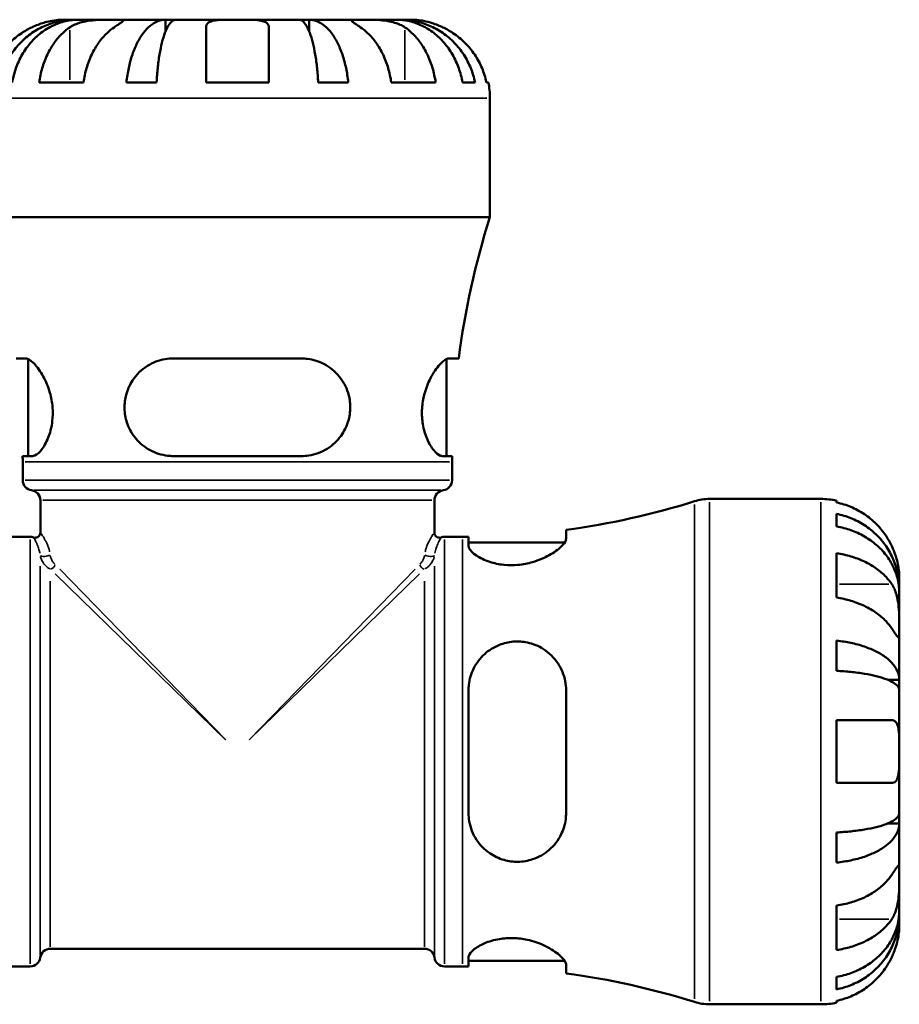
# Model space of a CAD drawing. Header units: millimetres. Extents: x 0 to 905, y -303 to 742.
# Tile 9 of 16: x 412 to 513, y 256 to 369. Entities that reach past the tile are written whole.
import ezdxf

# ---------------------------------------------------------------- set-up
doc = ezdxf.new("R2010")
doc.units = ezdxf.units.MM
doc.layers.add('Visible (ANSI)', color=7, linetype='Continuous', lineweight=50)
doc.layers.add('Visible Narrow (ANSI)', color=7, linetype='Continuous', lineweight=35)

msp = doc.modelspace()

# ---------------------------------------------------------------- linework, layer by layer
at = {"layer": 'Visible (ANSI)'}
for p, q in [((418.566, 369.114), (417.279, 369.114)), ((418.566, 369.114), (418.566, 369.096)), ((419.056, 369.114), (418.566, 369.114)), ((423.137, 369.114), (419.056, 369.114)), ((429.038, 369.114), (423.137, 369.114)), ((429.038, 369.114), (429.038, 367.789)), ((430.22, 369.114), (429.038, 369.114)), ((437.279, 369.114), (430.22, 369.114)), ((444.337, 369.114), (437.279, 369.114)), ((445.52, 369.114), (444.337, 369.114)), ((451.421, 369.114), (445.52, 369.114)), ((445.52, 369.114), (445.52, 367.789)), ((455.502, 369.114), (451.421, 369.114)), ((455.992, 369.114), (455.502, 369.114)), ((457.279, 369.114), (455.992, 369.114)), ((455.992, 369.114), (455.992, 369.096)), ((414.515, 361.914), (419.607, 361.914)), ((424.544, 361.914), (428.004, 361.914)), ((433.679, 361.914), (440.879, 361.914)), ((446.554, 361.914), (450.014, 361.914)), ((454.951, 361.914), (460.042, 361.914)), ((463.131, 361.914), (464.564, 361.914)), ((465.871, 361.914), (466.097, 361.914)), ((466.279, 346.434), (466.279, 360.114)), ((466.279, 346.434), (408.279, 346.434)), ((412.955, 330.234), (411.865, 330.234)), ((413.269, 319.034), (413.269, 330.155)), ((444.639, 330.234), (429.919, 330.234)), ((461.289, 319.034), (461.289, 330.155)), ((462.692, 330.234), (461.603, 330.234)), ((412.626, 319.034), (413.751, 319.034)), ((429.919, 319.034), (444.639, 319.034)), ((460.807, 319.034), (461.931, 319.034)), ((412.629, 316.256), (412.629, 318.354)), ((461.929, 316.256), (461.929, 318.354)), ((414.659, 310.245), (414.659, 313.954)), ((459.899, 310.245), (459.899, 313.954)), ((491.503, 314.114), (504.279, 314.114)), ((506.079, 313.932), (506.079, 313.706)), ((506.079, 312.399), (506.079, 310.966)), ((411.419, 309.764), (413.499, 309.764)), ((461.059, 309.764), (463.139, 309.764)), ((463.819, 309.767), (463.819, 308.74)), ((475.019, 309.569), (475.019, 310.562)), ((463.819, 309.124), (474.859, 309.124)), ((506.079, 307.878), (506.079, 302.786)), ((513.279, 303.827), (513.279, 305.114)), ((513.279, 303.827), (513.261, 303.827)), ((513.279, 303.337), (513.279, 303.827)), ((513.279, 299.256), (513.279, 303.337)), ((513.279, 293.355), (513.279, 299.256)), ((506.079, 297.849), (506.079, 294.389)), ((513.279, 293.355), (511.954, 293.355)), ((513.279, 292.173), (513.279, 293.355)), ((463.819, 292.154), (463.819, 278.074)), ((475.019, 278.074), (475.019, 292.154)), ((513.279, 285.114), (513.279, 292.173)), ((506.079, 288.714), (506.079, 281.514)), ((513.279, 278.056), (513.279, 285.114)), ((513.279, 276.873), (513.279, 278.056)), ((513.279, 276.873), (511.954, 276.873)), ((513.279, 270.972), (513.279, 276.873)), ((506.079, 275.839), (506.079, 272.379)), ((513.279, 266.891), (513.279, 270.972)), ((506.079, 267.442), (506.079, 262.351)), ((513.279, 266.401), (513.279, 266.891)), ((513.279, 266.401), (513.261, 266.401)), ((513.279, 265.114), (513.279, 266.401)), ((415.801, 262.494), (458.757, 262.494)), ((463.819, 261.488), (463.819, 260.461)), ((463.819, 261.104), (474.859, 261.104)), ((411.419, 260.464), (413.499, 260.464)), ((461.059, 260.464), (463.139, 260.464)), ((475.019, 259.666), (475.019, 260.659)), ((506.079, 259.262), (506.079, 257.829)), ((506.079, 256.522), (506.079, 256.296)), ((491.503, 256.114), (504.279, 256.114))]:
    msp.add_line(p, q, dxfattribs=at)
for centre, radius, start, end in [((457.279, 360.114), 9, 0, 11.53696), ((554.735, 318.354), 92.806, 162.3881, 172.64542), ((319.823, 318.354), 92.806, 0, 0.41982), ((554.735, 318.354), 92.806, 179.58018, 180), ((413.789, 316.256), 1.16, 180, 262.81924), ((460.769, 316.256), 1.16, 277.18076, 0), ((413.499, 313.954), 1.16, 0, 82.81924), ((461.059, 313.954), 1.16, 97.18076, 180), ((463.139, 398.612), 88.848, 277.68415, 287.43833), ((491.503, 308.314), 5.8, 90, 107.43833), ((504.279, 305.114), 9, 78.46304, 90), ((413.499, 308.604), 1.16, 70.52878, 90), ((414.079, 310.245), 0.58, 250.52878, 0), ((460.479, 310.245), 0.58, 180, 289.47122), ((461.059, 308.604), 1.16, 90, 109.47122), ((463.139, 398.612), 88.848, 270, 270.43852), ((415.801, 261.334), 1.16, 90, 172.81924), ((458.757, 261.334), 1.16, 7.18076, 90), ((413.499, 261.624), 1.16, 270, 352.81924), ((461.059, 261.624), 1.16, 187.18076, 270), ((463.139, 171.616), 88.848, 89.56148, 90), ((463.139, 171.616), 88.848, 72.56167, 82.31585), ((491.503, 261.914), 5.8, 252.56167, 270), ((504.279, 265.114), 9, 270, 281.53696)]:
    msp.add_arc(centre, radius, start, end, dxfattribs=at)
for points, knots in [([(409.994, 361.914), (410.109, 362.491), (410.281, 363.055), (410.687, 364.067), (410.961, 364.606), (411.614, 365.613), (411.992, 366.081), (412.754, 366.866), (413.209, 367.257), (414.187, 367.931), (414.711, 368.214), (415.709, 368.64), (416.276, 368.822), (417.434, 369.059), (418.025, 369.114), (418.566, 369.114)], [0.1707461, 0.1707461, 0.1707461, 0.1707461, 0.33284, 0.33284, 0.4994944, 0.4994944, 0.6661487, 0.6661487, 0.8332087, 0.8332087, 1.0002688, 1.0002688, 1.1679728, 1.1679728, 1.3356767, 1.3356767, 1.3356767, 1.3356767]), ([(419.056, 369.114), (418.574, 369.114), (418.048, 369.059), (417.018, 368.822), (416.513, 368.64), (415.625, 368.214), (415.158, 367.931), (414.288, 367.257), (413.883, 366.866), (413.205, 366.081), (412.869, 365.613), (412.288, 364.606), (412.044, 364.067), (411.682, 363.055), (411.529, 362.491), (411.427, 361.914)], [4.0142509, 4.0142509, 4.0142509, 4.0142509, 4.1819549, 4.1819549, 4.3496588, 4.3496588, 4.5167189, 4.5167189, 4.6837789, 4.6837789, 4.8504333, 4.8504333, 5.0170876, 5.0170876, 5.1791816, 5.1791816, 5.1791816, 5.1791816]), ([(417.279, 369.114), (417.279, 369.114), (417.246, 369.114), (417.111, 369.112), (417.004, 369.11), (416.646, 369.087), (416.353, 369.059), (415.758, 368.952), (415.491, 368.892), (414.999, 368.754), (414.783, 368.685), (414.34, 368.525), (414.114, 368.434), (413.819, 368.303), (413.749, 368.271), (413.679, 368.238)], [-2.49913258, -2.49913258, -2.49913258, -2.49913258, -2.41505436, -2.41505436, -2.32384732, -2.32384732, -2.1841143, -2.1841143, -2.08674766, -2.08674766, -2.01440674, -2.01440674, -1.93994266, -1.93994266, -1.91637503, -1.91637503, -1.91637503, -1.91637503]), ([(418.046, 368.238), (418.134, 368.297), (418.228, 368.354), (418.506, 368.504), (418.701, 368.591), (419.128, 368.747), (419.359, 368.815), (419.939, 368.949), (420.292, 369.003), (421.098, 369.084), (421.544, 369.101), (422.401, 369.116), (422.8, 369.114), (423.137, 369.114)], [-0.58004807, -0.58004807, -0.58004807, -0.58004807, -0.5384523, -0.5384523, -0.46383793, -0.46383793, -0.3862639, -0.3862639, -0.27840269, -0.27840269, -0.14277912, -0.14277912, 0, 0, 0, 0]), ([(423.137, 369.114), (423.32, 369.114), (423.483, 369.114), (423.772, 369.113), (423.894, 369.111), (424.116, 369.096), (424.185, 369.078), (424.197, 369.002), (424.147, 368.946), (423.975, 368.809), (423.88, 368.741), (423.653, 368.584), (423.522, 368.496), (423.3, 368.347), (423.22, 368.294), (423.137, 368.238)], [0, 0, 0, 0, 0.07774953, 0.07774953, 0.16081914, 0.16081914, 0.27783798, 0.27783798, 0.3882896, 0.3882896, 0.46542959, 0.46542959, 0.54035429, 0.54035429, 0.57953204, 0.57953204, 0.57953204, 0.57953204]), ([(424.544, 361.914), (424.604, 362.491), (424.695, 363.055), (424.908, 364.067), (425.051, 364.606), (425.393, 365.613), (425.592, 366.081), (425.991, 366.866), (426.229, 367.257), (426.742, 367.931), (427.017, 368.214), (427.54, 368.64), (427.837, 368.822), (428.444, 369.059), (428.754, 369.114), (429.038, 369.114)], [0.1707461, 0.1707461, 0.1707461, 0.1707461, 0.33284, 0.33284, 0.4994944, 0.4994944, 0.6661487, 0.6661487, 0.8332087, 0.8332087, 1.0002688, 1.0002688, 1.1679728, 1.1679728, 1.3356767, 1.3356767, 1.3356767, 1.3356767]), ([(430.22, 369.114), (430.081, 369.114), (429.928, 369.059), (429.628, 368.822), (429.482, 368.64), (429.223, 368.214), (429.088, 367.931), (428.835, 367.257), (428.717, 366.866), (428.52, 366.081), (428.423, 365.613), (428.254, 364.606), (428.183, 364.067), (428.078, 363.055), (428.033, 362.491), (428.004, 361.914)], [4.0142509, 4.0142509, 4.0142509, 4.0142509, 4.1819549, 4.1819549, 4.3496588, 4.3496588, 4.5167189, 4.5167189, 4.683779, 4.683779, 4.8504333, 4.8504333, 5.0170876, 5.0170876, 5.1791816, 5.1791816, 5.1791816, 5.1791816]), ([(433.679, 368.238), (433.679, 368.305), (433.687, 368.37), (433.731, 368.519), (433.776, 368.6), (433.914, 368.749), (434.009, 368.815), (434.3, 368.948), (434.518, 369.003), (435.1, 369.084), (435.479, 369.101), (436.333, 369.116), (436.804, 369.114), (437.279, 369.114)], [-0.57647647, -0.57647647, -0.57647647, -0.57647647, -0.52968676, -0.52968676, -0.46054026, -0.46054026, -0.38562403, -0.38562403, -0.27730827, -0.27730827, -0.14258086, -0.14258086, 0, 0, 0, 0]), ([(437.279, 369.114), (437.559, 369.114), (437.838, 369.114), (438.407, 369.112), (438.692, 369.11), (439.37, 369.087), (439.732, 369.059), (440.235, 368.952), (440.405, 368.892), (440.636, 368.754), (440.713, 368.685), (440.825, 368.525), (440.86, 368.434), (440.877, 368.303), (440.879, 368.271), (440.879, 368.238)], [-2.49913258, -2.49913258, -2.49913258, -2.49913258, -2.41505436, -2.41505436, -2.32384732, -2.32384732, -2.1841143, -2.1841143, -2.08674766, -2.08674766, -2.01440674, -2.01440674, -1.93994266, -1.93994266, -1.91637503, -1.91637503, -1.91637503, -1.91637503]), ([(446.554, 361.914), (446.525, 362.491), (446.48, 363.055), (446.375, 364.067), (446.304, 364.606), (446.135, 365.613), (446.038, 366.081), (445.84, 366.866), (445.723, 367.257), (445.47, 367.931), (445.334, 368.214), (445.076, 368.64), (444.93, 368.822), (444.63, 369.059), (444.477, 369.114), (444.337, 369.114)], [0.1707461, 0.1707461, 0.1707461, 0.1707461, 0.33284, 0.33284, 0.4994944, 0.4994944, 0.6661487, 0.6661487, 0.8332087, 0.8332087, 1.0002688, 1.0002688, 1.1679728, 1.1679728, 1.3356767, 1.3356767, 1.3356767, 1.3356767]), ([(445.52, 369.114), (445.804, 369.114), (446.114, 369.059), (446.721, 368.822), (447.018, 368.64), (447.541, 368.214), (447.816, 367.931), (448.329, 367.257), (448.567, 366.866), (448.966, 366.081), (449.165, 365.613), (449.507, 364.606), (449.65, 364.067), (449.863, 363.055), (449.954, 362.491), (450.014, 361.914)], [4.0142509, 4.0142509, 4.0142509, 4.0142509, 4.1819549, 4.1819549, 4.3496588, 4.3496588, 4.5167189, 4.5167189, 4.6837789, 4.6837789, 4.8504333, 4.8504333, 5.0170876, 5.0170876, 5.1791816, 5.1791816, 5.1791816, 5.1791816]), ([(451.421, 368.238), (451.332, 368.297), (451.248, 368.354), (451.023, 368.504), (450.894, 368.591), (450.668, 368.747), (450.575, 368.815), (450.409, 368.949), (450.361, 369.003), (450.374, 369.084), (450.466, 369.101), (450.818, 369.116), (451.085, 369.114), (451.421, 369.114)], [-0.58004807, -0.58004807, -0.58004807, -0.58004807, -0.5384523, -0.5384523, -0.46383793, -0.46383793, -0.3862639, -0.3862639, -0.27840269, -0.27840269, -0.14277912, -0.14277912, 0, 0, 0, 0]), ([(451.421, 369.114), (451.604, 369.114), (451.807, 369.114), (452.258, 369.113), (452.508, 369.111), (453.136, 369.096), (453.521, 369.078), (454.275, 369.002), (454.636, 368.946), (455.221, 368.809), (455.451, 368.741), (455.875, 368.584), (456.07, 368.496), (456.341, 368.347), (456.429, 368.294), (456.512, 368.238)], [0, 0, 0, 0, 0.07774953, 0.07774953, 0.16081914, 0.16081914, 0.27783798, 0.27783798, 0.3882896, 0.3882896, 0.46542959, 0.46542959, 0.54035429, 0.54035429, 0.57953204, 0.57953204, 0.57953204, 0.57953204]), ([(463.131, 361.914), (463.029, 362.491), (462.876, 363.055), (462.514, 364.067), (462.27, 364.606), (461.689, 365.613), (461.353, 366.081), (460.674, 366.866), (460.27, 367.257), (459.399, 367.931), (458.933, 368.214), (458.045, 368.64), (457.54, 368.822), (456.51, 369.059), (455.984, 369.114), (455.502, 369.114)], [0.1707461, 0.1707461, 0.1707461, 0.1707461, 0.33284, 0.33284, 0.4994944, 0.4994944, 0.6661487, 0.6661487, 0.8332087, 0.8332087, 1.0002688, 1.0002688, 1.1679728, 1.1679728, 1.3356767, 1.3356767, 1.3356767, 1.3356767]), ([(455.992, 369.114), (456.533, 369.114), (457.124, 369.059), (458.282, 368.822), (458.849, 368.64), (459.847, 368.214), (460.371, 367.931), (461.349, 367.257), (461.804, 366.866), (462.566, 366.081), (462.944, 365.613), (463.597, 364.606), (463.871, 364.067), (464.277, 363.055), (464.449, 362.491), (464.564, 361.914)], [4.0142513, 4.0142513, 4.0142513, 4.0142513, 4.1819553, 4.1819553, 4.3496592, 4.3496592, 4.5167193, 4.5167193, 4.6837794, 4.6837794, 4.8504337, 4.8504337, 5.017088, 5.017088, 5.179182, 5.179182, 5.179182, 5.179182]), ([(460.879, 368.238), (460.736, 368.305), (460.591, 368.37), (460.232, 368.519), (460.018, 368.6), (459.577, 368.749), (459.353, 368.815), (458.827, 368.948), (458.541, 369.003), (457.978, 369.084), (457.729, 369.101), (457.373, 369.116), (457.279, 369.114), (457.279, 369.114)], [-0.57647647, -0.57647647, -0.57647647, -0.57647647, -0.52968676, -0.52968676, -0.46054026, -0.46054026, -0.38562403, -0.38562403, -0.27730827, -0.27730827, -0.14258086, -0.14258086, 0, 0, 0, 0]), ([(413.679, 368.238), (413.291, 368.055), (412.899, 367.836), (412.017, 367.25), (411.544, 366.859), (410.754, 366.072), (410.362, 365.605), (409.686, 364.599), (409.402, 364.06), (408.982, 363.05), (408.805, 362.489), (408.687, 361.914)], [4.42788405, 4.42788405, 4.42788405, 4.42788405, 4.5512464, 4.5512464, 4.71913293, 4.71913293, 4.88586959, 4.88586959, 5.05260626, 5.05260626, 5.21400469, 5.21400469, 5.21400469, 5.21400469]), ([(414.515, 361.914), (414.599, 362.489), (414.725, 363.05), (415.022, 364.06), (415.222, 364.599), (415.7, 365.605), (415.977, 366.072), (416.536, 366.859), (416.87, 367.25), (417.494, 367.836), (417.772, 368.055), (418.046, 368.238)], [0.17075309, 0.17075309, 0.17075309, 0.17075309, 0.33215152, 0.33215152, 0.49888818, 0.49888818, 0.66562485, 0.66562485, 0.83351137, 0.83351137, 0.95687373, 0.95687373, 0.95687373, 0.95687373]), ([(423.137, 368.238), (422.863, 368.055), (422.585, 367.836), (421.961, 367.25), (421.627, 366.859), (421.068, 366.072), (420.791, 365.605), (420.314, 364.599), (420.113, 364.06), (419.816, 363.05), (419.69, 362.489), (419.607, 361.914)], [4.42788748, 4.42788748, 4.42788748, 4.42788748, 4.55124983, 4.55124983, 4.71913636, 4.71913636, 4.88587302, 4.88587302, 5.05260969, 5.05260969, 5.21400811, 5.21400811, 5.21400811, 5.21400811]), ([(433.679, 361.914), (433.679, 362.489), (433.679, 363.05), (433.679, 364.06), (433.679, 364.599), (433.679, 365.605), (433.679, 366.072), (433.679, 366.859), (433.679, 367.25), (433.679, 367.836), (433.679, 368.055), (433.679, 368.238)], [0.17075309, 0.17075309, 0.17075309, 0.17075309, 0.33215152, 0.33215152, 0.49888818, 0.49888818, 0.66562485, 0.66562485, 0.83351137, 0.83351137, 0.95687373, 0.95687373, 0.95687373, 0.95687373]), ([(440.879, 368.238), (440.879, 368.055), (440.879, 367.836), (440.879, 367.25), (440.879, 366.859), (440.879, 366.072), (440.879, 365.605), (440.879, 364.599), (440.879, 364.06), (440.879, 363.05), (440.879, 362.489), (440.879, 361.914)], [4.42788405, 4.42788405, 4.42788405, 4.42788405, 4.5512464, 4.5512464, 4.71913293, 4.71913293, 4.88586959, 4.88586959, 5.05260626, 5.05260626, 5.21400469, 5.21400469, 5.21400469, 5.21400469]), ([(454.951, 361.914), (454.868, 362.489), (454.742, 363.05), (454.445, 364.06), (454.244, 364.599), (453.767, 365.605), (453.49, 366.072), (452.93, 366.859), (452.596, 367.25), (451.973, 367.836), (451.695, 368.055), (451.421, 368.238)], [0.17075309, 0.17075309, 0.17075309, 0.17075309, 0.33215152, 0.33215152, 0.49888818, 0.49888818, 0.66562485, 0.66562485, 0.83351137, 0.83351137, 0.95687373, 0.95687373, 0.95687373, 0.95687373]), ([(456.512, 368.238), (456.786, 368.055), (457.064, 367.836), (457.688, 367.25), (458.022, 366.859), (458.581, 366.072), (458.858, 365.605), (459.335, 364.599), (459.536, 364.06), (459.833, 363.05), (459.959, 362.489), (460.042, 361.914)], [4.42788748, 4.42788748, 4.42788748, 4.42788748, 4.55124983, 4.55124983, 4.71913636, 4.71913636, 4.88587302, 4.88587302, 5.05260969, 5.05260969, 5.21400811, 5.21400811, 5.21400811, 5.21400811]), ([(465.871, 361.914), (465.753, 362.489), (465.576, 363.05), (465.156, 364.06), (464.872, 364.599), (464.196, 365.605), (463.804, 366.072), (463.014, 366.859), (462.541, 367.25), (461.659, 367.836), (461.267, 368.055), (460.879, 368.238)], [0.17075309, 0.17075309, 0.17075309, 0.17075309, 0.33215152, 0.33215152, 0.49888818, 0.49888818, 0.66562485, 0.66562485, 0.83351137, 0.83351137, 0.95687373, 0.95687373, 0.95687373, 0.95687373]), ([(412.955, 330.234), (413.025, 330.234), (413.102, 330.219), (413.418, 330.106), (413.691, 329.904), (414.312, 329.252), (414.665, 328.769), (415.288, 327.635), (415.562, 326.997), (415.913, 325.759), (416.018, 325.196), (416.104, 324.081), (416.092, 323.549), (415.958, 322.429), (415.82, 321.868), (415.426, 320.767), (415.156, 320.263), (414.589, 319.478), (414.292, 319.209), (413.929, 319.055), (413.838, 319.034), (413.751, 319.034)], [-1.9963078, -1.9963078, -1.9963078, -1.9963078, -1.922578, -1.922578, -1.7080896, -1.7080896, -1.4598055, -1.4598055, -1.2296798, -1.2296798, -1.0554637, -1.0554637, -0.8932212, -0.8932212, -0.7012942, -0.7012942, -0.4683239, -0.4683239, -0.2239057, -0.2239057, -0.1363209, -0.1363209, -0.1363209, -0.1363209]), ([(429.919, 319.034), (429.704, 319.034), (429.489, 319.046), (428.57, 319.153), (427.893, 319.367), (426.66, 320.027), (426.106, 320.472), (425.23, 321.506), (424.894, 322.074), (424.476, 323.209), (424.363, 323.743), (424.295, 324.847), (424.345, 325.398), (424.626, 326.583), (424.895, 327.189), (425.695, 328.398), (426.277, 328.961), (427.566, 329.768), (428.261, 330.035), (429.302, 330.208), (429.609, 330.234), (429.919, 330.234)], [-1.9752246, -1.9752246, -1.9752246, -1.9752246, -1.9072855, -1.9072855, -1.6824696, -1.6824696, -1.457908, -1.457908, -1.2546509, -1.2546509, -1.0898152, -1.0898152, -0.9216855, -0.9216855, -0.7136786, -0.7136786, -0.4526493, -0.4526493, -0.2138508, -0.2138508, -0.1162451, -0.1162451, -0.1162451, -0.1162451]), ([(444.639, 330.234), (444.873, 330.234), (445.106, 330.219), (446.006, 330.106), (446.644, 329.904), (447.896, 329.252), (448.491, 328.769), (449.419, 327.635), (449.769, 326.997), (450.153, 325.759), (450.241, 325.196), (450.237, 324.081), (450.159, 323.549), (449.825, 322.429), (449.547, 321.868), (448.757, 320.767), (448.213, 320.263), (446.952, 319.478), (446.227, 319.209), (445.193, 319.055), (444.916, 319.034), (444.639, 319.034)], [-1.9963078, -1.9963078, -1.9963078, -1.9963078, -1.922578, -1.922578, -1.7080896, -1.7080896, -1.4598055, -1.4598055, -1.2296798, -1.2296798, -1.0554637, -1.0554637, -0.8932212, -0.8932212, -0.7012942, -0.7012942, -0.4683239, -0.4683239, -0.2239057, -0.2239057, -0.1363209, -0.1363209, -0.1363209, -0.1363209]), ([(460.807, 319.034), (460.74, 319.034), (460.669, 319.046), (460.355, 319.153), (460.087, 319.367), (459.551, 320.027), (459.282, 320.472), (458.848, 321.506), (458.677, 322.074), (458.491, 323.209), (458.456, 323.743), (458.497, 324.847), (458.576, 325.398), (458.857, 326.583), (459.081, 327.189), (459.657, 328.398), (460.027, 328.961), (460.709, 329.768), (461.024, 330.035), (461.407, 330.208), (461.51, 330.234), (461.603, 330.234)], [-1.9752246, -1.9752246, -1.9752246, -1.9752246, -1.9072855, -1.9072855, -1.6824696, -1.6824696, -1.457908, -1.457908, -1.2546509, -1.2546509, -1.0898152, -1.0898152, -0.9216855, -0.9216855, -0.7136786, -0.7136786, -0.4526493, -0.4526493, -0.2138508, -0.2138508, -0.1162451, -0.1162451, -0.1162451, -0.1162451]), ([(512.403, 308.714), (512.22, 309.102), (512.001, 309.494), (511.415, 310.376), (511.024, 310.849), (510.237, 311.639), (509.77, 312.031), (508.764, 312.707), (508.224, 312.991), (507.214, 313.411), (506.653, 313.588), (506.079, 313.706)], [4.42788405, 4.42788405, 4.42788405, 4.42788405, 4.5512464, 4.5512464, 4.71913293, 4.71913293, 4.88586959, 4.88586959, 5.05260626, 5.05260626, 5.21400469, 5.21400469, 5.21400469, 5.21400469]), ([(506.079, 312.399), (506.656, 312.284), (507.22, 312.112), (508.232, 311.706), (508.771, 311.432), (509.778, 310.779), (510.245, 310.401), (511.031, 309.639), (511.422, 309.184), (512.096, 308.206), (512.379, 307.682), (512.805, 306.684), (512.987, 306.117), (513.224, 304.959), (513.279, 304.368), (513.279, 303.827)], [0.1707461, 0.1707461, 0.1707461, 0.1707461, 0.33284, 0.33284, 0.4994944, 0.4994944, 0.6661487, 0.6661487, 0.8332087, 0.8332087, 1.0002688, 1.0002688, 1.1679728, 1.1679728, 1.3356767, 1.3356767, 1.3356767, 1.3356767]), ([(513.279, 303.337), (513.279, 303.819), (513.224, 304.345), (512.987, 305.375), (512.805, 305.88), (512.379, 306.768), (512.096, 307.235), (511.422, 308.105), (511.031, 308.51), (510.245, 309.188), (509.778, 309.524), (508.771, 310.105), (508.232, 310.349), (507.22, 310.711), (506.656, 310.864), (506.079, 310.966)], [4.0142509, 4.0142509, 4.0142509, 4.0142509, 4.1819549, 4.1819549, 4.3496588, 4.3496588, 4.5167189, 4.5167189, 4.6837789, 4.6837789, 4.8504333, 4.8504333, 5.0170876, 5.0170876, 5.1791816, 5.1791816, 5.1791816, 5.1791816]), ([(475.019, 309.569), (475.019, 309.501), (475.004, 309.428), (474.897, 309.142), (474.719, 308.902), (474.121, 308.323), (473.65, 307.976), (472.528, 307.351), (471.887, 307.071), (470.641, 306.707), (470.074, 306.594), (468.957, 306.493), (468.426, 306.496), (467.312, 306.607), (466.754, 306.731), (465.645, 307.093), (465.131, 307.348), (464.317, 307.89), (464.032, 308.177), (463.846, 308.543), (463.819, 308.645), (463.819, 308.74)], [-1.9771996, -1.9771996, -1.9771996, -1.9771996, -1.9033927, -1.9033927, -1.7069138, -1.7069138, -1.4579464, -1.4579464, -1.2240704, -1.2240704, -1.0479806, -1.0479806, -0.8864133, -0.8864133, -0.6982037, -0.6982037, -0.4673404, -0.4673404, -0.2236033, -0.2236033, -0.1228774, -0.1228774, -0.1228774, -0.1228774]), ([(513.279, 305.114), (513.279, 305.114), (513.279, 305.15), (513.277, 305.298), (513.274, 305.417), (513.247, 305.801), (513.216, 306.101), (513.102, 306.704), (513.04, 306.97), (512.907, 307.43), (512.848, 307.613), (512.722, 307.967), (512.656, 308.137), (512.527, 308.444), (512.466, 308.58), (512.403, 308.714)], [0, 0, 0, 0, 0.08783311, 0.08783311, 0.18435408, 0.18435408, 0.32279749, 0.32279749, 0.41754463, 0.41754463, 0.47774931, 0.47774931, 0.53276241, 0.53276241, 0.57681269, 0.57681269, 0.57681269, 0.57681269]), ([(506.079, 307.878), (506.653, 307.794), (507.214, 307.668), (508.224, 307.371), (508.764, 307.171), (509.77, 306.693), (510.237, 306.416), (511.024, 305.857), (511.415, 305.523), (512.001, 304.899), (512.22, 304.621), (512.403, 304.347)], [0.17075309, 0.17075309, 0.17075309, 0.17075309, 0.33215152, 0.33215152, 0.49888818, 0.49888818, 0.66562485, 0.66562485, 0.83351137, 0.83351137, 0.95687373, 0.95687373, 0.95687373, 0.95687373]), ([(512.403, 304.347), (512.462, 304.259), (512.519, 304.165), (512.669, 303.887), (512.756, 303.692), (512.912, 303.265), (512.98, 303.034), (513.114, 302.454), (513.167, 302.101), (513.249, 301.295), (513.266, 300.849), (513.281, 299.992), (513.279, 299.593), (513.279, 299.256)], [-0.58004807, -0.58004807, -0.58004807, -0.58004807, -0.5384523, -0.5384523, -0.46383793, -0.46383793, -0.3862639, -0.3862639, -0.27840269, -0.27840269, -0.14277912, -0.14277912, 0, 0, 0, 0]), ([(512.403, 299.256), (512.22, 299.53), (512.001, 299.808), (511.415, 300.432), (511.024, 300.766), (510.237, 301.325), (509.77, 301.602), (508.764, 302.079), (508.224, 302.28), (507.214, 302.577), (506.653, 302.703), (506.079, 302.786)], [4.42788405, 4.42788405, 4.42788405, 4.42788405, 4.5512464, 4.5512464, 4.71913293, 4.71913293, 4.88586959, 4.88586959, 5.05260626, 5.05260626, 5.21400469, 5.21400469, 5.21400469, 5.21400469]), ([(513.279, 299.256), (513.279, 299.073), (513.279, 298.91), (513.278, 298.621), (513.276, 298.499), (513.261, 298.277), (513.243, 298.208), (513.167, 298.196), (513.111, 298.246), (512.974, 298.418), (512.906, 298.513), (512.748, 298.74), (512.66, 298.871), (512.512, 299.093), (512.459, 299.173), (512.403, 299.256)], [0, 0, 0, 0, 0.07774953, 0.07774953, 0.16081914, 0.16081914, 0.27783798, 0.27783798, 0.3882896, 0.3882896, 0.46542959, 0.46542959, 0.54035429, 0.54035429, 0.57953204, 0.57953204, 0.57953204, 0.57953204]), ([(463.819, 292.154), (463.819, 292.365), (463.831, 292.576), (463.928, 293.432), (464.113, 294.056), (464.709, 295.265), (465.141, 295.838), (466.16, 296.755), (466.73, 297.113), (467.867, 297.562), (468.402, 297.688), (469.502, 297.781), (470.049, 297.745), (471.244, 297.492), (471.863, 297.234), (473.092, 296.457), (473.664, 295.891), (474.498, 294.623), (474.781, 293.934), (474.986, 292.856), (475.019, 292.507), (475.019, 292.154)], [-1.9560612, -1.9560612, -1.9560612, -1.9560612, -1.8897847, -1.8897847, -1.6845346, -1.6845346, -1.4586915, -1.4586915, -1.2520109, -1.2520109, -1.0861471, -1.0861471, -0.9198493, -0.9198493, -0.7102849, -0.7102849, -0.45183, -0.45183, -0.2134142, -0.2134142, -0.1027472, -0.1027472, -0.1027472, -0.1027472]), ([(506.079, 297.849), (506.656, 297.789), (507.22, 297.698), (508.232, 297.485), (508.771, 297.342), (509.778, 297), (510.245, 296.801), (511.031, 296.402), (511.422, 296.164), (512.096, 295.651), (512.379, 295.376), (512.805, 294.853), (512.987, 294.556), (513.224, 293.949), (513.279, 293.639), (513.279, 293.355)], [0.1707461, 0.1707461, 0.1707461, 0.1707461, 0.33284, 0.33284, 0.4994944, 0.4994944, 0.6661487, 0.6661487, 0.8332087, 0.8332087, 1.0002688, 1.0002688, 1.1679728, 1.1679728, 1.3356767, 1.3356767, 1.3356767, 1.3356767]), ([(513.279, 292.173), (513.279, 292.312), (513.224, 292.465), (512.987, 292.765), (512.805, 292.911), (512.379, 293.17), (512.096, 293.305), (511.422, 293.558), (511.031, 293.676), (510.245, 293.873), (509.778, 293.97), (508.771, 294.139), (508.232, 294.21), (507.22, 294.315), (506.656, 294.36), (506.079, 294.389)], [4.0142509, 4.0142509, 4.0142509, 4.0142509, 4.1819549, 4.1819549, 4.3496588, 4.3496588, 4.5167189, 4.5167189, 4.6837789, 4.6837789, 4.8504333, 4.8504333, 5.0170876, 5.0170876, 5.1791816, 5.1791816, 5.1791816, 5.1791816]), ([(506.079, 288.714), (506.653, 288.714), (507.214, 288.714), (508.224, 288.714), (508.764, 288.714), (509.77, 288.714), (510.237, 288.714), (511.024, 288.714), (511.415, 288.714), (512.001, 288.714), (512.22, 288.714), (512.403, 288.714)], [0.17075309, 0.17075309, 0.17075309, 0.17075309, 0.33215152, 0.33215152, 0.49888818, 0.49888818, 0.66562485, 0.66562485, 0.83351137, 0.83351137, 0.95687373, 0.95687373, 0.95687373, 0.95687373]), ([(512.403, 288.714), (512.47, 288.714), (512.535, 288.706), (512.684, 288.662), (512.765, 288.617), (512.914, 288.479), (512.98, 288.384), (513.113, 288.093), (513.168, 287.875), (513.249, 287.293), (513.266, 286.914), (513.281, 286.06), (513.279, 285.589), (513.279, 285.114)], [-0.57647647, -0.57647647, -0.57647647, -0.57647647, -0.52968676, -0.52968676, -0.46054026, -0.46054026, -0.38562403, -0.38562403, -0.27730827, -0.27730827, -0.14258086, -0.14258086, 0, 0, 0, 0]), ([(513.279, 285.114), (513.279, 284.834), (513.279, 284.555), (513.277, 283.986), (513.275, 283.701), (513.252, 283.023), (513.224, 282.661), (513.117, 282.158), (513.057, 281.988), (512.919, 281.757), (512.85, 281.68), (512.69, 281.568), (512.599, 281.533), (512.468, 281.516), (512.436, 281.514), (512.403, 281.514)], [-2.49913258, -2.49913258, -2.49913258, -2.49913258, -2.41505436, -2.41505436, -2.32384732, -2.32384732, -2.1841143, -2.1841143, -2.08674766, -2.08674766, -2.01440674, -2.01440674, -1.93994266, -1.93994266, -1.91637503, -1.91637503, -1.91637503, -1.91637503]), ([(512.403, 281.514), (512.22, 281.514), (512.001, 281.514), (511.415, 281.514), (511.024, 281.514), (510.237, 281.514), (509.77, 281.514), (508.764, 281.514), (508.224, 281.514), (507.214, 281.514), (506.653, 281.514), (506.079, 281.514)], [4.42788405, 4.42788405, 4.42788405, 4.42788405, 4.5512464, 4.5512464, 4.71913293, 4.71913293, 4.88586959, 4.88586959, 5.05260626, 5.05260626, 5.21400469, 5.21400469, 5.21400469, 5.21400469]), ([(475.019, 278.074), (475.019, 277.839), (475.004, 277.605), (474.897, 276.757), (474.719, 276.168), (474.121, 274.938), (473.65, 274.327), (472.528, 273.362), (471.887, 272.992), (470.641, 272.58), (470.074, 272.482), (468.957, 272.468), (468.426, 272.537), (467.312, 272.848), (466.754, 273.112), (465.645, 273.871), (465.131, 274.401), (464.317, 275.642), (464.032, 276.362), (463.846, 277.435), (463.819, 277.754), (463.819, 278.074)], [-1.9771996, -1.9771996, -1.9771996, -1.9771996, -1.9033927, -1.9033927, -1.7069138, -1.7069138, -1.4579464, -1.4579464, -1.2240704, -1.2240704, -1.0479806, -1.0479806, -0.8864133, -0.8864133, -0.6982037, -0.6982037, -0.4673404, -0.4673404, -0.2236033, -0.2236033, -0.1228774, -0.1228774, -0.1228774, -0.1228774]), ([(506.079, 275.839), (506.656, 275.868), (507.22, 275.913), (508.232, 276.018), (508.771, 276.089), (509.778, 276.258), (510.245, 276.355), (511.031, 276.553), (511.422, 276.67), (512.096, 276.923), (512.379, 277.059), (512.805, 277.317), (512.987, 277.463), (513.224, 277.763), (513.279, 277.916), (513.279, 278.056)], [0.1707461, 0.1707461, 0.1707461, 0.1707461, 0.33284, 0.33284, 0.4994944, 0.4994944, 0.6661487, 0.6661487, 0.8332087, 0.8332087, 1.0002688, 1.0002688, 1.1679728, 1.1679728, 1.3356767, 1.3356767, 1.3356767, 1.3356767]), ([(513.279, 276.873), (513.279, 276.589), (513.224, 276.279), (512.987, 275.672), (512.805, 275.375), (512.379, 274.852), (512.096, 274.577), (511.422, 274.065), (511.031, 273.826), (510.245, 273.427), (509.778, 273.228), (508.771, 272.886), (508.232, 272.743), (507.22, 272.53), (506.656, 272.439), (506.079, 272.379)], [4.0142509, 4.0142509, 4.0142509, 4.0142509, 4.1819549, 4.1819549, 4.3496588, 4.3496588, 4.5167189, 4.5167189, 4.6837789, 4.6837789, 4.8504333, 4.8504333, 5.0170876, 5.0170876, 5.1791816, 5.1791816, 5.1791816, 5.1791816]), ([(512.403, 270.972), (512.462, 271.061), (512.519, 271.145), (512.669, 271.37), (512.756, 271.499), (512.912, 271.725), (512.98, 271.818), (513.114, 271.984), (513.167, 272.032), (513.249, 272.019), (513.266, 271.927), (513.281, 271.575), (513.279, 271.308), (513.279, 270.972)], [-0.58004807, -0.58004807, -0.58004807, -0.58004807, -0.5384523, -0.5384523, -0.46383793, -0.46383793, -0.3862639, -0.3862639, -0.27840269, -0.27840269, -0.14277912, -0.14277912, 0, 0, 0, 0]), ([(506.079, 267.442), (506.653, 267.525), (507.214, 267.651), (508.224, 267.948), (508.764, 268.149), (509.77, 268.627), (510.237, 268.903), (511.024, 269.463), (511.415, 269.797), (512.001, 270.42), (512.22, 270.698), (512.403, 270.972)], [0.17075309, 0.17075309, 0.17075309, 0.17075309, 0.33215152, 0.33215152, 0.49888818, 0.49888818, 0.66562485, 0.66562485, 0.83351137, 0.83351137, 0.95687373, 0.95687373, 0.95687373, 0.95687373]), ([(513.279, 270.972), (513.279, 270.789), (513.279, 270.586), (513.278, 270.135), (513.276, 269.885), (513.261, 269.257), (513.243, 268.872), (513.167, 268.118), (513.111, 267.757), (512.974, 267.172), (512.906, 266.942), (512.748, 266.518), (512.66, 266.323), (512.512, 266.052), (512.459, 265.964), (512.403, 265.881)], [0, 0, 0, 0, 0.07774953, 0.07774953, 0.16081914, 0.16081914, 0.27783798, 0.27783798, 0.3882896, 0.3882896, 0.46542959, 0.46542959, 0.54035429, 0.54035429, 0.57953204, 0.57953204, 0.57953204, 0.57953204]), ([(506.079, 259.262), (506.656, 259.364), (507.22, 259.517), (508.232, 259.879), (508.771, 260.123), (509.778, 260.704), (510.245, 261.04), (511.031, 261.719), (511.422, 262.123), (512.096, 262.994), (512.379, 263.46), (512.805, 264.348), (512.987, 264.853), (513.224, 265.883), (513.279, 266.409), (513.279, 266.891)], [0.1707461, 0.1707461, 0.1707461, 0.1707461, 0.33284, 0.33284, 0.4994944, 0.4994944, 0.6661487, 0.6661487, 0.8332087, 0.8332087, 1.0002688, 1.0002688, 1.1679728, 1.1679728, 1.3356767, 1.3356767, 1.3356767, 1.3356767]), ([(513.279, 266.401), (513.279, 265.86), (513.224, 265.269), (512.987, 264.111), (512.805, 263.544), (512.379, 262.546), (512.096, 262.022), (511.422, 261.044), (511.031, 260.589), (510.245, 259.827), (509.778, 259.449), (508.771, 258.796), (508.232, 258.522), (507.22, 258.116), (506.656, 257.944), (506.079, 257.829)], [4.0142509, 4.0142509, 4.0142509, 4.0142509, 4.1819549, 4.1819549, 4.3496588, 4.3496588, 4.5167189, 4.5167189, 4.6837789, 4.6837789, 4.8504333, 4.8504333, 5.0170876, 5.0170876, 5.1791816, 5.1791816, 5.1791816, 5.1791816]), ([(512.403, 265.881), (512.22, 265.607), (512.001, 265.329), (511.415, 264.705), (511.024, 264.371), (510.237, 263.812), (509.77, 263.535), (508.764, 263.058), (508.224, 262.857), (507.214, 262.56), (506.653, 262.434), (506.079, 262.351)], [4.42788405, 4.42788405, 4.42788405, 4.42788405, 4.5512464, 4.5512464, 4.71913293, 4.71913293, 4.88586959, 4.88586959, 5.05260626, 5.05260626, 5.21400469, 5.21400469, 5.21400469, 5.21400469]), ([(512.403, 261.514), (512.47, 261.657), (512.535, 261.802), (512.684, 262.161), (512.765, 262.375), (512.914, 262.816), (512.98, 263.04), (513.113, 263.566), (513.168, 263.852), (513.249, 264.415), (513.266, 264.664), (513.281, 265.02), (513.279, 265.114), (513.279, 265.114)], [-0.57647647, -0.57647647, -0.57647647, -0.57647647, -0.52968676, -0.52968676, -0.46054026, -0.46054026, -0.38562403, -0.38562403, -0.27730827, -0.27730827, -0.14258086, -0.14258086, 0, 0, 0, 0]), ([(463.819, 261.488), (463.819, 261.551), (463.831, 261.617), (463.928, 261.896), (464.113, 262.129), (464.709, 262.626), (465.141, 262.889), (466.16, 263.324), (466.73, 263.499), (467.867, 263.693), (468.402, 263.733), (469.502, 263.704), (470.049, 263.634), (471.244, 263.372), (471.863, 263.156), (473.092, 262.598), (473.664, 262.24), (474.498, 261.575), (474.781, 261.265), (474.986, 260.874), (475.019, 260.761), (475.019, 260.659)], [-1.9560612, -1.9560612, -1.9560612, -1.9560612, -1.8897847, -1.8897847, -1.6845346, -1.6845346, -1.4586915, -1.4586915, -1.2520109, -1.2520109, -1.0861471, -1.0861471, -0.9198493, -0.9198493, -0.7102849, -0.7102849, -0.45183, -0.45183, -0.2134142, -0.2134142, -0.1027472, -0.1027472, -0.1027472, -0.1027472]), ([(506.079, 256.522), (506.653, 256.64), (507.214, 256.817), (508.224, 257.237), (508.764, 257.521), (509.77, 258.197), (510.237, 258.589), (511.024, 259.379), (511.415, 259.852), (512.001, 260.734), (512.22, 261.126), (512.403, 261.514)], [0.17075309, 0.17075309, 0.17075309, 0.17075309, 0.33215152, 0.33215152, 0.49888818, 0.49888818, 0.66562485, 0.66562485, 0.83351137, 0.83351137, 0.95687373, 0.95687373, 0.95687373, 0.95687373])]:
    msp.add_open_spline(points, degree=3, knots=knots, dxfattribs=at)
at = {"layer": 'Visible Narrow (ANSI)'}
for p, q in [((418.046, 367.922), (418.046, 362.23)), ((456.512, 367.922), (456.512, 362.23)), ((465.922, 360.114), (408.636, 360.114)), ((461.625, 318.354), (412.932, 318.354)), ((412.932, 316.256), (461.625, 316.256)), ((460.623, 315.105), (413.935, 315.105)), ((459.62, 313.954), (414.937, 313.954)), ((489.765, 256.734), (489.765, 313.494)), ((491.503, 313.757), (491.503, 256.471)), ((504.279, 256.471), (504.279, 313.757)), ((413.499, 260.768), (413.499, 309.461)), ((461.059, 309.461), (461.059, 260.768)), ((463.139, 260.768), (463.139, 309.461)), ((414.65, 261.716), (414.65, 306.393)), ((459.908, 306.393), (459.908, 261.716)), ((435.907, 286.451), (416.357, 305.513)), ((416.88, 306.036), (435.942, 286.486)), ((438.616, 286.486), (457.678, 306.036)), ((458.201, 305.513), (438.651, 286.451)), ((415.801, 304.683), (415.801, 262.708)), ((458.757, 262.708), (458.757, 304.683)), ((512.087, 304.347), (506.395, 304.347)), ((512.087, 265.881), (506.395, 265.881))]:
    msp.add_line(p, q, dxfattribs=at)
for centre, major_axis, ratio, start_param, end_param in [((415.225, 307.701), (0.577, 0.062), 0.3108856, 3.3200033, 5.8119945), ((459.333, 307.701), (-0.577, 0.062), 0.3108856, 0.4711908, 2.963182), ((415.801, 306.592), (-0.41, -0.41), 0.8659668, 0.9284745, 2.2131182), ((458.757, 306.592), (-0.41, 0.41), 0.8659668, 0.9284745, 2.2131182)]:
    msp.add_ellipse(centre, major_axis=major_axis, ratio=ratio, start_param=start_param, end_param=end_param, dxfattribs=at)
for points, knots in [([(413.888, 309.694), (413.892, 309.688), (413.9, 309.674), (413.932, 309.617), (413.965, 309.56), (414.04, 309.42), (414.077, 309.349), (414.159, 309.185), (414.203, 309.093), (414.285, 308.909), (414.32, 308.824), (414.391, 308.644), (414.426, 308.551), (414.487, 308.37), (414.513, 308.285), (414.557, 308.127), (414.575, 308.056), (414.599, 307.952), (414.605, 307.923), (414.61, 307.894)], [-3.97383658, -3.97383658, -3.97383658, -3.97383658, -3.87948111, -3.87948111, -3.71954227, -3.71954227, -3.60572626, -3.60572626, -3.49974774, -3.49974774, -3.42335135, -3.42335135, -3.35433381, -3.35433381, -3.30124339, -3.30124339, -3.26224729, -3.26224729, -3.24784624, -3.24784624, -3.24784624, -3.24784624]), ([(415.719, 308.053), (415.71, 308.092), (415.702, 308.129), (415.668, 308.264), (415.641, 308.356), (415.577, 308.558), (415.538, 308.664), (415.449, 308.891), (415.398, 309.005), (415.295, 309.224), (415.242, 309.327), (415.123, 309.547), (415.059, 309.655), (414.94, 309.847), (414.885, 309.929), (414.775, 310.089), (414.727, 310.154), (414.679, 310.218), (414.668, 310.233), (414.662, 310.24)], [3.24784624, 3.24784624, 3.24784624, 3.24784624, 3.26224729, 3.26224729, 3.30124339, 3.30124339, 3.35433381, 3.35433381, 3.42335135, 3.42335135, 3.49974774, 3.49974774, 3.60572626, 3.60572626, 3.71954227, 3.71954227, 3.87948111, 3.87948111, 3.97383658, 3.97383658, 3.97383658, 3.97383658]), ([(459.896, 310.24), (459.894, 310.238), (459.891, 310.234), (459.86, 310.193), (459.781, 310.091), (459.587, 309.799), (459.506, 309.671), (459.31, 309.322), (459.191, 309.093), (459.028, 308.685), (458.986, 308.571), (458.908, 308.327), (458.87, 308.198), (458.839, 308.053)], [0.84699093, 0.84699093, 0.84699093, 0.84699093, 0.87988816, 0.87988816, 1.15018481, 1.15018481, 1.29540919, 1.29540919, 1.46173186, 1.46173186, 1.51891443, 1.51891443, 1.57302097, 1.57302097, 1.57302097, 1.57302097]), ([(459.947, 307.894), (459.969, 308.004), (459.994, 308.104), (460.048, 308.296), (460.077, 308.386), (460.188, 308.714), (460.27, 308.904), (460.404, 309.198), (460.459, 309.308), (460.591, 309.561), (460.646, 309.652), (460.667, 309.688), (460.669, 309.692), (460.67, 309.694)], [-1.57302097, -1.57302097, -1.57302097, -1.57302097, -1.51891443, -1.51891443, -1.46173186, -1.46173186, -1.29540919, -1.29540919, -1.15018481, -1.15018481, -0.87988816, -0.87988816, -0.84699093, -0.84699093, -0.84699093, -0.84699093]), ([(414.678, 307.471), (414.683, 307.449), (414.688, 307.428), (414.72, 307.31), (414.752, 307.226), (414.819, 307.073), (414.854, 307.003), (414.999, 306.75), (415.118, 306.6), (415.395, 306.313), (415.557, 306.187), (415.729, 306.092)], [-0.19398293, -0.19398293, -0.19398293, -0.19398293, -0.18952703, -0.18952703, -0.16813506, -0.16813506, -0.14674309, -0.14674309, -0.08467349, -0.08467349, -0.01020963, -0.01020963, -0.01020963, -0.01020963]), ([(416.303, 306.629), (416.219, 306.721), (416.14, 306.828), (416.005, 307.046), (415.947, 307.154), (415.876, 307.322), (415.859, 307.367), (415.826, 307.464), (415.811, 307.516), (415.795, 307.585), (415.793, 307.597), (415.79, 307.61)], [0.01020963, 0.01020963, 0.01020963, 0.01020963, 0.08467349, 0.08467349, 0.14674309, 0.14674309, 0.16813506, 0.16813506, 0.18952703, 0.18952703, 0.19398293, 0.19398293, 0.19398293, 0.19398293]), ([(458.767, 307.61), (458.763, 307.586), (458.758, 307.563), (458.743, 307.503), (458.732, 307.467), (458.706, 307.388), (458.691, 307.346), (458.654, 307.254), (458.631, 307.205), (458.579, 307.098), (458.548, 307.041), (458.475, 306.917), (458.432, 306.852), (458.345, 306.733), (458.301, 306.679), (458.255, 306.629)], [0.01021315, 0.01021315, 0.01021315, 0.01021315, 0.01868178, 0.01868178, 0.03362721, 0.03362721, 0.05305627, 0.05305627, 0.07831404, 0.07831404, 0.11114914, 0.11114914, 0.15383478, 0.15383478, 0.19404977, 0.19404977, 0.19404977, 0.19404977]), ([(458.829, 306.092), (458.922, 306.144), (459.012, 306.204), (459.191, 306.347), (459.28, 306.429), (459.43, 306.595), (459.493, 306.674), (459.601, 306.828), (459.646, 306.9), (459.722, 307.04), (459.754, 307.105), (459.807, 307.231), (459.829, 307.29), (459.86, 307.391), (459.87, 307.43), (459.88, 307.471)], [-0.19404977, -0.19404977, -0.19404977, -0.19404977, -0.15383478, -0.15383478, -0.11114914, -0.11114914, -0.07831404, -0.07831404, -0.05305627, -0.05305627, -0.03362721, -0.03362721, -0.01868178, -0.01868178, -0.01021315, -0.01021315, -0.01021315, -0.01021315])]:
    msp.add_open_spline(points, degree=3, knots=knots, dxfattribs=at)

doc.saveas('drawing.dxf')
